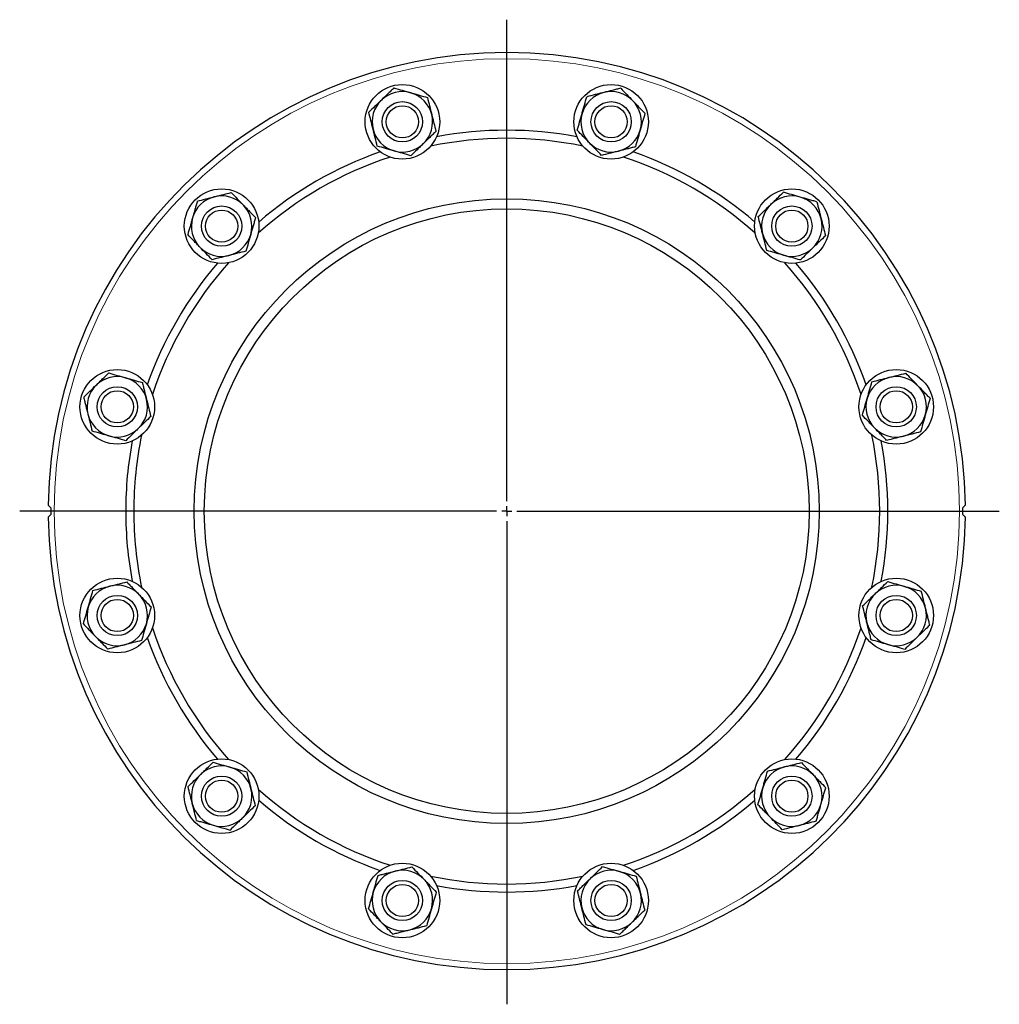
# Model space of a CAD drawing. Header units: millimetres. Extents: x 158 to 1100, y 38 to 944.
# Tile 5 of 9: x 158 to 644, y 456 to 944. Entities that reach past the tile are written whole.
import ezdxf

# ---------------------------------------------------------------- set-up
doc = ezdxf.new("R2010")
doc.units = ezdxf.units.MM
doc.layers.add('FORMAT', color=7, linetype='Continuous')

# ---------------------------------------------------------------- blocks, each defined once
blk = doc.blocks.new('SW_CENTERMARKSYMBOL_0')
at = {"layer": 'FORMAT', "color": 0}
for p, q in [((0, 5), (0, 243.86)), ((-5, 0), (-241.58, 0)), ((0, 0), (-2.5, 0)), ((0, 0), (0, 2.5)), ((0, 0), (0, -2.5)), ((0, 0), (2.5, 0)), ((5, 0), (244.31, 0)), ((0, -5), (0, -244.69))]:
    blk.add_line(p, q, dxfattribs=at)

msp = doc.modelspace()

# ---------------------------------------------------------------- linework, layer by layer
at = {"color": 8, "linetype": 'Continuous', "lineweight": 18}
msp.add_circle((399.63, 700.58), 224.5, dxfattribs=at)
at = {"color": 7, "linetype": 'Continuous', "lineweight": 25}
for centre, radius in [((347.87, 893.76), 18.5), ((451.4, 893.76), 18.5), ((347.87, 893.76), 10), ((347.87, 893.76), 8), ((451.4, 893.76), 10), ((451.4, 893.76), 8), ((258.21, 842), 18.5), ((541.05, 842), 18.5), ((399.63, 700.58), 155), ((258.21, 842), 10), ((399.63, 700.58), 150), ((541.05, 842), 10), ((258.21, 842), 8), ((541.05, 842), 8), ((206.45, 752.34), 18.5), ((592.82, 752.34), 18.5), ((206.45, 752.34), 10), ((592.82, 752.34), 10), ((206.45, 752.34), 8), ((592.82, 752.34), 8), ((206.45, 648.81), 18.5), ((592.82, 648.81), 18.5), ((206.45, 648.81), 10), ((206.45, 648.81), 8), ((592.82, 648.81), 10), ((592.82, 648.81), 8), ((258.21, 559.16), 18.5), ((541.05, 559.16), 18.5), ((258.21, 559.16), 10), ((258.21, 559.16), 8), ((541.05, 559.16), 10), ((541.05, 559.16), 8), ((347.87, 507.39), 18.5), ((451.4, 507.39), 18.5), ((347.87, 507.39), 10), ((347.87, 507.39), 8), ((451.4, 507.39), 10), ((451.4, 507.39), 8)]:
    msp.add_circle(centre, radius, dxfattribs=at)
for centre, radius, start, end in [((399.63, 700.58), 227.5, 0.7507, 179.2493), ((347.87, 893.76), 15, 74.0846, 134.0846), ((451.4, 893.76), 15, 44.0846, 104.0846), ((347.87, 893.76), 15, 134.0846, 194.0846), ((347.87, 893.76), 15, 14.0846, 74.0846), ((451.4, 893.76), 15, 104.0846, 164.0846), ((451.4, 893.76), 15, 344.0846, 44.0846), ((347.87, 893.76), 15, 314.0846, 14.0846), ((451.4, 893.76), 15, 164.0846, 224.0846), ((347.87, 893.76), 15, 194.0846, 254.0846), ((399.63, 700.58), 189, 79.3845, 100.6155), ((451.4, 893.76), 15, 284.0846, 344.0846), ((399.63, 700.58), 185, 78.2258, 101.7742), ((347.87, 893.76), 15, 254.0846, 314.0846), ((451.4, 893.76), 15, 224.0846, 284.0846), ((399.63, 700.58), 185, 108.2258, 131.7742), ((399.63, 700.58), 189, 109.3845, 130.6155), ((399.63, 700.58), 185, 48.2258, 71.7742), ((399.63, 700.58), 189, 49.3845, 70.6155), ((258.21, 842), 15, 104.0846, 164.0846), ((258.21, 842), 15, 44.0846, 104.0846), ((541.05, 842), 15, 74.0846, 134.0846), ((541.05, 842), 15, 14.0846, 74.0846), ((258.21, 842), 15, 344.0846, 44.0846), ((541.05, 842), 15, 134.0846, 194.0846), ((258.21, 842), 15, 164.0846, 224.0846), ((541.05, 842), 15, 314.0846, 14.0846), ((258.21, 842), 15, 284.0846, 344.0846), ((541.05, 842), 15, 194.0846, 254.0846), ((258.21, 842), 15, 224.0846, 284.0846), ((541.05, 842), 15, 254.0846, 314.0846), ((399.63, 700.58), 189, 139.3845, 160.6155), ((399.63, 700.58), 185, 138.2258, 161.7742), ((399.63, 700.58), 185, 18.2258, 41.7742), ((399.63, 700.58), 189, 19.3845, 40.6155), ((206.45, 752.34), 15, 74.0846, 134.0846), ((592.82, 752.34), 15, 44.0846, 104.0846), ((206.45, 752.34), 15, 134.0846, 194.0846), ((206.45, 752.34), 15, 14.0846, 74.0846), ((592.82, 752.34), 15, 104.0846, 164.0846), ((592.82, 752.34), 15, 344.0846, 44.0846), ((206.45, 752.34), 15, 314.0846, 14.0846), ((592.82, 752.34), 15, 164.0846, 224.0846), ((206.45, 752.34), 15, 194.0846, 254.0846), ((592.82, 752.34), 15, 284.0846, 344.0846), ((206.45, 752.34), 15, 254.0846, 314.0846), ((399.63, 700.58), 185, 168.2258, 180), ((399.63, 700.58), 185, 348.2258, 11.7742), ((592.82, 752.34), 15, 224.0846, 284.0846), ((399.63, 700.58), 189, 169.3845, 180), ((399.63, 700.58), 189, 349.3845, 10.6155), ((399.63, 700.58), 226.16, 179.5814, 180.4186), ((399.63, 700.58), 189, 180, 190.6155), ((399.63, 700.58), 185, 180, 191.7742), ((399.63, 700.58), 226.16, 359.5814, 0.4186), ((399.63, 700.58), 227.5, 180.7507, 359.2493), ((206.45, 648.81), 15, 104.0846, 164.0846), ((206.45, 648.81), 15, 44.0846, 104.0846), ((592.82, 648.81), 15, 134.0846, 194.0846), ((592.82, 648.81), 15, 74.0846, 134.0846), ((592.82, 648.81), 15, 14.0846, 74.0846), ((206.45, 648.81), 15, 344.0846, 44.0846), ((206.45, 648.81), 15, 164.0846, 224.0846), ((592.82, 648.81), 15, 314.0846, 14.0846), ((592.82, 648.81), 15, 194.0846, 254.0846), ((206.45, 648.81), 15, 284.0846, 344.0846), ((399.63, 700.58), 185, 198.2258, 221.7742), ((399.63, 700.58), 185, 318.2258, 341.7742), ((206.45, 648.81), 15, 224.0846, 284.0846), ((399.63, 700.58), 189, 199.3845, 220.6155), ((399.63, 700.58), 189, 319.3845, 340.6155), ((592.82, 648.81), 15, 254.0846, 314.0846), ((258.21, 559.16), 15, 74.0846, 134.0846), ((258.21, 559.16), 15, 14.0846, 74.0846), ((541.05, 559.16), 15, 104.0846, 164.0846), ((541.05, 559.16), 15, 44.0846, 104.0846), ((258.21, 559.16), 15, 134.0846, 194.0846), ((541.05, 559.16), 15, 344.0846, 44.0846), ((258.21, 559.16), 15, 314.0846, 14.0846), ((399.63, 700.58), 185, 228.2258, 251.7742), ((399.63, 700.58), 185, 288.2258, 311.7742), ((541.05, 559.16), 15, 164.0846, 224.0846), ((399.63, 700.58), 189, 229.3845, 250.6155), ((399.63, 700.58), 189, 289.3845, 310.6155), ((258.21, 559.16), 15, 194.0846, 254.0846), ((541.05, 559.16), 15, 284.0846, 344.0846), ((258.21, 559.16), 15, 254.0846, 314.0846), ((541.05, 559.16), 15, 224.0846, 284.0846), ((347.87, 507.39), 15, 104.0846, 164.0846), ((347.87, 507.39), 15, 44.0846, 104.0846), ((399.63, 700.58), 185, 258.2258, 281.7742), ((451.4, 507.39), 15, 134.0846, 194.0846), ((451.4, 507.39), 15, 74.0846, 134.0846), ((451.4, 507.39), 15, 14.0846, 74.0846), ((347.87, 507.39), 15, 344.0846, 44.0846), ((399.63, 700.58), 189, 259.3845, 280.6155), ((347.87, 507.39), 15, 164.0846, 224.0846), ((451.4, 507.39), 15, 314.0846, 14.0846), ((347.87, 507.39), 15, 284.0846, 344.0846), ((451.4, 507.39), 15, 194.0846, 254.0846), ((347.87, 507.39), 15, 224.0846, 284.0846), ((451.4, 507.39), 15, 254.0846, 314.0846)]:
    msp.add_arc(centre, radius, start, end, dxfattribs=at)
for points, knots in [([(343.65, 910.56), (343.15, 910.07), (342.64, 909.58), (341.6, 908.58), (341.09, 908.08), (339.53, 906.57), (338.48, 905.55), (337.43, 904.54)], [0, 0, 0, 0, 0.25, 0.25, 0.5, 0.5, 1, 1, 1, 1]), ([(343.65, 910.56), (345.01, 910.17), (346.39, 909.78), (349.16, 908.99), (350.56, 908.59), (351.98, 908.19)], [0, 0, 0, 0, 0.5, 0.5, 1, 1, 1, 1]), ([(456.14, 910.42), (455.46, 910.25), (454.77, 910.07), (453.38, 909.72), (452.68, 909.55), (450.57, 909.02), (449.16, 908.67), (447.74, 908.31)], [0, 0, 0, 0, 0.25, 0.25, 0.5, 0.5, 1, 1, 1, 1]), ([(456.14, 910.42), (457.13, 909.4), (458.12, 908.38), (460.13, 906.3), (461.14, 905.26), (462.17, 904.2)], [0, 0, 0, 0, 0.5, 0.5, 1, 1, 1, 1]), ([(337.43, 904.54), (336.91, 904.03), (336.38, 903.52), (335.32, 902.49), (334.79, 901.98), (333.24, 900.47), (332.22, 899.49), (331.21, 898.51)], [0, 0, 0, 0, 0.25, 0.25, 0.5, 0.5, 1, 1, 1, 1]), ([(351.98, 908.19), (352.69, 907.99), (353.4, 907.78), (354.8, 907.38), (355.5, 907.18), (357.58, 906.59), (358.95, 906.2), (360.31, 905.81)], [0, 0, 0, 0, 0.25, 0.25, 0.5, 0.5, 1, 1, 1, 1]), ([(360.31, 905.81), (360.65, 904.44), (361, 903.05), (361.7, 900.26), (362.06, 898.84), (362.42, 897.41)], [0, 0, 0, 0, 0.5, 0.5, 1, 1, 1, 1]), ([(436.97, 897.88), (437.17, 898.58), (437.37, 899.29), (437.77, 900.7), (437.97, 901.39), (438.57, 903.47), (438.96, 904.84), (439.34, 906.2)], [0, 0, 0, 0, 0.25, 0.25, 0.5, 0.5, 1, 1, 1, 1]), ([(447.74, 908.31), (447.03, 908.13), (446.32, 907.95), (444.89, 907.6), (444.18, 907.42), (442.08, 906.89), (440.7, 906.54), (439.34, 906.2)], [0, 0, 0, 0, 0.25, 0.25, 0.5, 0.5, 1, 1, 1, 1]), ([(462.17, 904.2), (462.68, 903.67), (463.19, 903.14), (464.21, 902.09), (464.72, 901.57), (466.22, 900.02), (467.21, 898.99), (468.19, 897.98)], [0, 0, 0, 0, 0.25, 0.25, 0.5, 0.5, 1, 1, 1, 1]), ([(333.32, 890.11), (333.14, 890.82), (332.96, 891.54), (332.6, 892.96), (332.43, 893.66), (331.9, 895.76), (331.55, 897.14), (331.21, 898.51)], [0, 0, 0, 0, 0.25, 0.25, 0.5, 0.5, 1, 1, 1, 1]), ([(362.42, 897.41), (362.6, 896.7), (362.78, 895.98), (363.13, 894.57), (363.31, 893.86), (363.83, 891.77), (364.18, 890.38), (364.52, 889.01)], [0, 0, 0, 0, 0.25, 0.25, 0.5, 0.5, 1, 1, 1, 1]), ([(434.6, 889.55), (434.98, 890.91), (435.38, 892.28), (436.17, 895.06), (436.57, 896.46), (436.97, 897.88)], [0, 0, 0, 0, 0.5, 0.5, 1, 1, 1, 1]), ([(468.19, 897.98), (467.81, 896.61), (467.42, 895.24), (466.62, 892.47), (466.22, 891.07), (465.82, 889.65)], [0, 0, 0, 0, 0.5, 0.5, 1, 1, 1, 1]), ([(335.43, 881.71), (335.08, 883.09), (334.73, 884.47), (334.03, 887.27), (333.68, 888.68), (333.32, 890.11)], [0, 0, 0, 0, 0.5, 0.5, 1, 1, 1, 1]), ([(440.62, 883.33), (440.11, 883.85), (439.6, 884.38), (438.58, 885.43), (438.07, 885.95), (436.57, 887.51), (435.58, 888.53), (434.6, 889.55)], [0, 0, 0, 0, 0.25, 0.25, 0.5, 0.5, 1, 1, 1, 1]), ([(465.82, 889.65), (465.62, 888.94), (465.42, 888.23), (465.02, 886.83), (464.82, 886.13), (464.22, 884.05), (463.83, 882.68), (463.45, 881.32)], [0, 0, 0, 0, 0.25, 0.25, 0.5, 0.5, 1, 1, 1, 1]), ([(364.52, 889.01), (364.02, 888.52), (363.51, 888.03), (362.47, 887.03), (361.96, 886.53), (360.4, 885.02), (359.35, 884.01), (358.3, 882.99)], [0, 0, 0, 0, 0.25, 0.25, 0.5, 0.5, 1, 1, 1, 1]), ([(343.75, 879.34), (343.05, 879.54), (342.34, 879.74), (340.93, 880.14), (340.24, 880.34), (338.16, 880.93), (336.78, 881.32), (335.43, 881.71)], [0, 0, 0, 0, 0.25, 0.25, 0.5, 0.5, 1, 1, 1, 1]), ([(358.3, 882.99), (357.78, 882.48), (357.25, 881.97), (356.19, 880.94), (355.67, 880.43), (354.11, 878.92), (353.09, 877.94), (352.08, 876.96)], [0, 0, 0, 0, 0.25, 0.25, 0.5, 0.5, 1, 1, 1, 1]), ([(446.65, 877.11), (445.66, 878.12), (444.67, 879.15), (442.66, 881.22), (441.65, 882.27), (440.62, 883.33)], [0, 0, 0, 0, 0.5, 0.5, 1, 1, 1, 1]), ([(463.45, 881.32), (462.76, 881.15), (462.07, 880.98), (460.68, 880.63), (459.98, 880.45), (457.88, 879.92), (456.46, 879.57), (455.05, 879.21)], [0, 0, 0, 0, 0.25, 0.25, 0.5, 0.5, 1, 1, 1, 1]), ([(352.08, 876.96), (350.72, 877.35), (349.35, 877.74), (346.57, 878.53), (345.17, 878.93), (343.75, 879.34)], [0, 0, 0, 0, 0.5, 0.5, 1, 1, 1, 1]), ([(455.05, 879.21), (454.34, 879.03), (453.62, 878.86), (452.19, 878.5), (451.48, 878.32), (449.38, 877.79), (448, 877.45), (446.65, 877.11)], [0, 0, 0, 0, 0.25, 0.25, 0.5, 0.5, 1, 1, 1, 1]), ([(246.16, 854.44), (247.53, 854.78), (248.92, 855.13), (251.72, 855.83), (253.13, 856.19), (254.56, 856.55)], [0, 0, 0, 0, 0.5, 0.5, 1, 1, 1, 1]), ([(254.56, 856.55), (255.27, 856.73), (255.99, 856.91), (257.41, 857.26), (258.11, 857.44), (260.21, 857.96), (261.59, 858.31), (262.96, 858.65)], [0, 0, 0, 0, 0.25, 0.25, 0.5, 0.5, 1, 1, 1, 1]), ([(262.96, 858.65), (263.95, 857.64), (264.94, 856.61), (266.94, 854.54), (267.96, 853.49), (268.98, 852.43)], [0, 0, 0, 0, 0.5, 0.5, 1, 1, 1, 1]), ([(530.62, 852.77), (531.14, 853.28), (531.68, 853.8), (532.72, 854.81), (533.25, 855.32), (534.8, 856.82), (535.82, 857.81), (536.84, 858.8)], [0, 0, 0, 0, 0.25, 0.25, 0.5, 0.5, 1, 1, 1, 1]), ([(545.17, 856.42), (544.46, 856.62), (543.76, 856.83), (542.34, 857.23), (541.63, 857.43), (539.55, 858.03), (538.18, 858.41), (536.84, 858.8)], [0, 0, 0, 0, 0.25, 0.25, 0.5, 0.5, 1, 1, 1, 1]), ([(553.49, 854.05), (552.82, 854.24), (552.13, 854.44), (550.75, 854.83), (550.06, 855.03), (547.97, 855.62), (546.57, 856.02), (545.17, 856.42)], [0, 0, 0, 0, 0.25, 0.25, 0.5, 0.5, 1, 1, 1, 1]), ([(246.16, 854.44), (245.97, 853.76), (245.77, 853.08), (245.38, 851.7), (245.18, 851), (244.58, 848.92), (244.19, 847.52), (243.78, 846.11)], [0, 0, 0, 0, 0.25, 0.25, 0.5, 0.5, 1, 1, 1, 1]), ([(268.98, 852.43), (269.5, 851.91), (270.01, 851.38), (271.03, 850.33), (271.53, 849.81), (273.04, 848.25), (274.03, 847.23), (275.01, 846.21)], [0, 0, 0, 0, 0.25, 0.25, 0.5, 0.5, 1, 1, 1, 1]), ([(524.4, 846.75), (525.41, 847.73), (526.44, 848.73), (528.51, 850.73), (529.56, 851.75), (530.62, 852.77)], [0, 0, 0, 0, 0.5, 0.5, 1, 1, 1, 1]), ([(553.49, 854.05), (553.84, 852.67), (554.19, 851.29), (554.89, 848.49), (555.24, 847.08), (555.6, 845.65)], [0, 0, 0, 0, 0.5, 0.5, 1, 1, 1, 1]), ([(243.78, 846.11), (243.58, 845.41), (243.38, 844.7), (242.98, 843.28), (242.78, 842.58), (242.18, 840.49), (241.79, 839.13), (241.41, 837.78)], [0, 0, 0, 0, 0.25, 0.25, 0.5, 0.5, 1, 1, 1, 1]), ([(275.01, 846.21), (274.82, 845.54), (274.62, 844.85), (274.23, 843.47), (274.03, 842.78), (273.43, 840.69), (273.04, 839.29), (272.63, 837.88)], [0, 0, 0, 0, 0.25, 0.25, 0.5, 0.5, 1, 1, 1, 1]), ([(526.5, 838.35), (526.32, 839.06), (526.15, 839.78), (525.79, 841.19), (525.61, 841.9), (525.09, 844), (524.74, 845.38), (524.4, 846.75)], [0, 0, 0, 0, 0.25, 0.25, 0.5, 0.5, 1, 1, 1, 1]), ([(555.6, 845.65), (555.78, 844.94), (555.96, 844.22), (556.32, 842.8), (556.49, 842.1), (557.02, 840), (557.37, 838.62), (557.71, 837.25)], [0, 0, 0, 0, 0.25, 0.25, 0.5, 0.5, 1, 1, 1, 1]), ([(247.44, 831.56), (246.92, 832.09), (246.41, 832.62), (245.39, 833.67), (244.89, 834.19), (243.38, 835.74), (242.39, 836.77), (241.41, 837.78)], [0, 0, 0, 0, 0.25, 0.25, 0.5, 0.5, 1, 1, 1, 1]), ([(272.63, 837.88), (272.43, 837.18), (272.23, 836.47), (271.83, 835.06), (271.63, 834.35), (271.03, 832.27), (270.64, 830.9), (270.26, 829.56)], [0, 0, 0, 0, 0.25, 0.25, 0.5, 0.5, 1, 1, 1, 1]), ([(528.61, 829.95), (528.27, 831.32), (527.92, 832.71), (527.22, 835.5), (526.86, 836.92), (526.5, 838.35)], [0, 0, 0, 0, 0.5, 0.5, 1, 1, 1, 1]), ([(557.71, 837.25), (556.69, 836.26), (555.67, 835.27), (553.59, 833.26), (552.55, 832.25), (551.49, 831.22)], [0, 0, 0, 0, 0.5, 0.5, 1, 1, 1, 1]), ([(253.46, 825.34), (252.47, 826.36), (251.48, 827.38), (249.48, 829.46), (248.46, 830.5), (247.44, 831.56)], [0, 0, 0, 0, 0.5, 0.5, 1, 1, 1, 1]), ([(551.49, 831.22), (550.96, 830.71), (550.43, 830.2), (549.38, 829.18), (548.86, 828.68), (547.31, 827.17), (546.28, 826.18), (545.27, 825.2)], [0, 0, 0, 0, 0.25, 0.25, 0.5, 0.5, 1, 1, 1, 1]), ([(261.86, 827.45), (261.15, 827.27), (260.43, 827.09), (259.01, 826.74), (258.31, 826.56), (256.21, 826.03), (254.83, 825.69), (253.46, 825.34)], [0, 0, 0, 0, 0.25, 0.25, 0.5, 0.5, 1, 1, 1, 1]), ([(270.26, 829.56), (268.89, 829.21), (267.5, 828.86), (264.7, 828.16), (263.29, 827.81), (261.86, 827.45)], [0, 0, 0, 0, 0.5, 0.5, 1, 1, 1, 1]), ([(536.94, 827.57), (536.24, 827.77), (535.53, 827.98), (534.11, 828.38), (533.41, 828.58), (531.32, 829.17), (529.96, 829.56), (528.61, 829.95)], [0, 0, 0, 0, 0.25, 0.25, 0.5, 0.5, 1, 1, 1, 1]), ([(545.27, 825.2), (544.59, 825.39), (543.91, 825.59), (542.52, 825.98), (541.83, 826.18), (539.74, 826.77), (538.35, 827.17), (536.94, 827.57)], [0, 0, 0, 0, 0.25, 0.25, 0.5, 0.5, 1, 1, 1, 1]), ([(196.01, 763.12), (196.54, 763.63), (197.07, 764.14), (198.12, 765.16), (198.64, 765.66), (200.19, 767.17), (201.22, 768.16), (202.23, 769.14)], [0, 0, 0, 0, 0.25, 0.25, 0.5, 0.5, 1, 1, 1, 1]), ([(202.23, 769.14), (203.59, 768.75), (204.97, 768.36), (207.74, 767.57), (209.14, 767.17), (210.56, 766.77)], [0, 0, 0, 0, 0.5, 0.5, 1, 1, 1, 1]), ([(589.17, 766.89), (589.88, 767.07), (590.6, 767.25), (592.01, 767.6), (592.72, 767.78), (594.81, 768.31), (596.2, 768.65), (597.57, 769)], [0, 0, 0, 0, 0.25, 0.25, 0.5, 0.5, 1, 1, 1, 1]), ([(603.59, 762.78), (603.08, 763.3), (602.57, 763.83), (601.55, 764.89), (601.04, 765.41), (599.53, 766.97), (598.54, 767.99), (597.57, 769)], [0, 0, 0, 0, 0.25, 0.25, 0.5, 0.5, 1, 1, 1, 1]), ([(189.79, 757.09), (190.81, 758.08), (191.83, 759.07), (193.9, 761.08), (194.95, 762.09), (196.01, 763.12)], [0, 0, 0, 0, 0.5, 0.5, 1, 1, 1, 1]), ([(210.56, 766.77), (211.27, 766.56), (211.98, 766.36), (213.38, 765.96), (214.08, 765.76), (216.16, 765.17), (217.53, 764.78), (218.89, 764.39)], [0, 0, 0, 0, 0.25, 0.25, 0.5, 0.5, 1, 1, 1, 1]), ([(218.89, 764.39), (219.06, 763.71), (219.23, 763.02), (219.58, 761.62), (219.76, 760.92), (220.29, 758.82), (220.64, 757.41), (221, 755.99)], [0, 0, 0, 0, 0.25, 0.25, 0.5, 0.5, 1, 1, 1, 1]), ([(578.39, 756.45), (578.59, 757.16), (578.8, 757.87), (579.2, 759.28), (579.39, 759.97), (579.99, 762.05), (580.38, 763.42), (580.77, 764.78)], [0, 0, 0, 0, 0.25, 0.25, 0.5, 0.5, 1, 1, 1, 1]), ([(580.77, 764.78), (582.14, 765.13), (583.52, 765.47), (586.32, 766.18), (587.74, 766.53), (589.17, 766.89)], [0, 0, 0, 0, 0.5, 0.5, 1, 1, 1, 1]), ([(609.62, 756.56), (609.13, 757.06), (608.63, 757.57), (607.63, 758.6), (607.13, 759.12), (605.62, 760.68), (604.61, 761.73), (603.59, 762.78)], [0, 0, 0, 0, 0.25, 0.25, 0.5, 0.5, 1, 1, 1, 1]), ([(189.79, 757.09), (189.96, 756.41), (190.13, 755.72), (190.48, 754.32), (190.66, 753.62), (191.19, 751.52), (191.54, 750.11), (191.9, 748.69)], [0, 0, 0, 0, 0.25, 0.25, 0.5, 0.5, 1, 1, 1, 1]), ([(221, 755.99), (221.17, 755.28), (221.35, 754.57), (221.71, 753.14), (221.89, 752.43), (222.42, 750.33), (222.76, 748.95), (223.1, 747.59)], [0, 0, 0, 0, 0.25, 0.25, 0.5, 0.5, 1, 1, 1, 1]), ([(576.02, 748.13), (576.41, 749.49), (576.8, 750.86), (577.59, 753.63), (577.99, 755.04), (578.39, 756.45)], [0, 0, 0, 0, 0.5, 0.5, 1, 1, 1, 1]), ([(609.62, 756.56), (609.23, 755.19), (608.84, 753.82), (608.05, 751.05), (607.65, 749.65), (607.24, 748.23)], [0, 0, 0, 0, 0.5, 0.5, 1, 1, 1, 1]), ([(191.9, 748.69), (192.08, 747.98), (192.25, 747.27), (192.61, 745.84), (192.79, 745.13), (193.32, 743.02), (193.66, 741.65), (194, 740.29)], [0, 0, 0, 0, 0.25, 0.25, 0.5, 0.5, 1, 1, 1, 1]), ([(223.1, 747.59), (222.09, 746.61), (221.06, 745.61), (218.99, 743.61), (217.94, 742.59), (216.88, 741.57)], [0, 0, 0, 0, 0.5, 0.5, 1, 1, 1, 1]), ([(582.04, 741.9), (581.53, 742.43), (581.02, 742.96), (580, 744.02), (579.49, 744.54), (577.98, 746.1), (576.99, 747.12), (576.02, 748.13)], [0, 0, 0, 0, 0.25, 0.25, 0.5, 0.5, 1, 1, 1, 1]), ([(607.24, 748.23), (607.04, 747.52), (606.84, 746.81), (606.44, 745.41), (606.24, 744.71), (605.64, 742.63), (605.25, 741.26), (604.87, 739.9)], [0, 0, 0, 0, 0.25, 0.25, 0.5, 0.5, 1, 1, 1, 1]), ([(202.33, 737.92), (201.63, 738.12), (200.92, 738.32), (199.51, 738.72), (198.81, 738.92), (196.73, 739.51), (195.36, 739.9), (194, 740.29)], [0, 0, 0, 0, 0.25, 0.25, 0.5, 0.5, 1, 1, 1, 1]), ([(210.66, 735.54), (209.3, 735.93), (207.93, 736.32), (205.15, 737.11), (203.75, 737.51), (202.33, 737.92)], [0, 0, 0, 0, 0.5, 0.5, 1, 1, 1, 1]), ([(216.88, 741.57), (216.35, 741.05), (215.82, 740.54), (214.77, 739.52), (214.25, 739.02), (212.7, 737.52), (211.68, 736.52), (210.66, 735.54)], [0, 0, 0, 0, 0.25, 0.25, 0.5, 0.5, 1, 1, 1, 1]), ([(588.07, 735.68), (587.58, 736.19), (587.08, 736.7), (586.08, 737.73), (585.58, 738.25), (584.07, 739.81), (583.06, 740.85), (582.04, 741.9)], [0, 0, 0, 0, 0.25, 0.25, 0.5, 0.5, 1, 1, 1, 1]), ([(596.47, 737.79), (595.75, 737.61), (595.04, 737.43), (593.62, 737.08), (592.92, 736.9), (590.82, 736.37), (589.44, 736.03), (588.07, 735.68)], [0, 0, 0, 0, 0.25, 0.25, 0.5, 0.5, 1, 1, 1, 1]), ([(604.87, 739.9), (603.49, 739.55), (602.11, 739.21), (599.31, 738.51), (597.9, 738.15), (596.47, 737.79)], [0, 0, 0, 0, 0.5, 0.5, 1, 1, 1, 1]), ([(173.48, 702.23), (173.3, 702.41), (173.14, 702.57), (172.83, 702.88), (172.68, 703.03), (172.5, 703.21), (172.44, 703.27), (172.34, 703.37), (172.3, 703.41), (172.19, 703.52), (172.15, 703.56), (172.15, 703.56)], [0, 0, 0, 0, 0.25, 0.25, 0.5, 0.5, 0.625, 0.625, 0.75, 0.75, 1, 1, 1, 1]), ([(627.11, 703.56), (627.11, 703.56), (627.07, 703.52), (626.93, 703.38), (626.83, 703.28), (626.58, 703.03), (626.44, 702.89), (626.13, 702.58), (625.96, 702.41), (625.78, 702.23)], [0, 0, 0, 0, 0.25, 0.25, 0.5, 0.5, 0.75, 0.75, 1, 1, 1, 1]), ([(172.15, 697.6), (172.15, 697.6), (172.19, 697.63), (172.33, 697.78), (172.43, 697.88), (172.68, 698.13), (172.82, 698.27), (173.13, 698.58), (173.3, 698.75), (173.48, 698.92)], [0, 0, 0, 0, 0.25, 0.25, 0.5, 0.5, 0.75, 0.75, 1, 1, 1, 1]), ([(625.78, 698.92), (625.96, 698.75), (626.13, 698.58), (626.44, 698.27), (626.58, 698.13), (626.77, 697.94), (626.82, 697.89), (626.92, 697.79), (626.97, 697.74), (627.07, 697.64), (627.11, 697.6), (627.11, 697.6)], [0, 0, 0, 0, 0.25, 0.25, 0.5, 0.5, 0.625, 0.625, 0.75, 0.75, 1, 1, 1, 1]), ([(202.8, 663.36), (203.51, 663.54), (204.22, 663.72), (205.64, 664.08), (206.34, 664.25), (208.44, 664.78), (209.83, 665.13), (211.2, 665.47)], [0, 0, 0, 0, 0.25, 0.25, 0.5, 0.5, 1, 1, 1, 1]), ([(211.2, 665.47), (211.69, 664.96), (212.18, 664.45), (213.18, 663.42), (213.68, 662.9), (215.19, 661.34), (216.2, 660.3), (217.22, 659.25)], [0, 0, 0, 0, 0.25, 0.25, 0.5, 0.5, 1, 1, 1, 1]), ([(582.38, 659.59), (582.91, 660.1), (583.44, 660.61), (584.49, 661.63), (585.01, 662.13), (586.56, 663.64), (587.59, 664.63), (588.6, 665.61)], [0, 0, 0, 0, 0.25, 0.25, 0.5, 0.5, 1, 1, 1, 1]), ([(588.6, 665.61), (589.96, 665.22), (591.34, 664.83), (594.11, 664.04), (595.51, 663.64), (596.93, 663.24)], [0, 0, 0, 0, 0.5, 0.5, 1, 1, 1, 1]), ([(192.02, 652.93), (192.22, 653.63), (192.43, 654.34), (192.83, 655.75), (193.02, 656.45), (193.62, 658.53), (194.01, 659.9), (194.4, 661.25)], [0, 0, 0, 0, 0.25, 0.25, 0.5, 0.5, 1, 1, 1, 1]), ([(194.4, 661.25), (195.77, 661.6), (197.15, 661.95), (199.95, 662.65), (201.36, 663), (202.8, 663.36)], [0, 0, 0, 0, 0.5, 0.5, 1, 1, 1, 1]), ([(576.16, 653.56), (577.18, 654.55), (578.2, 655.54), (580.27, 657.55), (581.32, 658.56), (582.38, 659.59)], [0, 0, 0, 0, 0.5, 0.5, 1, 1, 1, 1]), ([(596.93, 663.24), (597.64, 663.04), (598.35, 662.83), (599.75, 662.43), (600.45, 662.23), (602.53, 661.64), (603.9, 661.25), (605.26, 660.86)], [0, 0, 0, 0, 0.25, 0.25, 0.5, 0.5, 1, 1, 1, 1]), ([(607.37, 652.46), (607.19, 653.17), (607.01, 653.89), (606.65, 655.32), (606.47, 656.02), (605.94, 658.13), (605.6, 659.51), (605.26, 660.86)], [0, 0, 0, 0, 0.25, 0.25, 0.5, 0.5, 1, 1, 1, 1]), ([(217.22, 659.25), (217.73, 658.72), (218.24, 658.2), (219.27, 657.14), (219.78, 656.61), (221.28, 655.05), (222.27, 654.03), (223.25, 653.03)], [0, 0, 0, 0, 0.25, 0.25, 0.5, 0.5, 1, 1, 1, 1]), ([(189.65, 644.6), (190.03, 645.96), (190.43, 647.33), (191.22, 650.11), (191.62, 651.51), (192.02, 652.93)], [0, 0, 0, 0, 0.5, 0.5, 1, 1, 1, 1]), ([(223.25, 653.03), (222.86, 651.67), (222.47, 650.29), (221.68, 647.52), (221.28, 646.12), (220.87, 644.7)], [0, 0, 0, 0, 0.5, 0.5, 1, 1, 1, 1]), ([(578.27, 645.16), (578.09, 645.87), (577.91, 646.59), (577.55, 648.01), (577.37, 648.72), (576.85, 650.83), (576.5, 652.2), (576.16, 653.56)], [0, 0, 0, 0, 0.25, 0.25, 0.5, 0.5, 1, 1, 1, 1]), ([(609.47, 644.06), (609.3, 644.75), (609.13, 645.44), (608.78, 646.83), (608.6, 647.53), (608.08, 649.63), (607.72, 651.04), (607.37, 652.46)], [0, 0, 0, 0, 0.25, 0.25, 0.5, 0.5, 1, 1, 1, 1]), ([(580.37, 636.76), (580.2, 637.45), (580.03, 638.14), (579.68, 639.53), (579.51, 640.23), (578.98, 642.33), (578.62, 643.74), (578.27, 645.16)], [0, 0, 0, 0, 0.25, 0.25, 0.5, 0.5, 1, 1, 1, 1]), ([(189.65, 644.6), (190.14, 644.09), (190.63, 643.58), (191.63, 642.55), (192.13, 642.03), (193.64, 640.47), (194.65, 639.43), (195.67, 638.38)], [0, 0, 0, 0, 0.25, 0.25, 0.5, 0.5, 1, 1, 1, 1]), ([(220.87, 644.7), (220.67, 643.99), (220.47, 643.28), (220.07, 641.88), (219.87, 641.18), (219.27, 639.1), (218.88, 637.73), (218.5, 636.37)], [0, 0, 0, 0, 0.25, 0.25, 0.5, 0.5, 1, 1, 1, 1]), ([(609.47, 644.06), (608.46, 643.08), (607.43, 642.09), (605.36, 640.08), (604.31, 639.06), (603.25, 638.04)], [0, 0, 0, 0, 0.5, 0.5, 1, 1, 1, 1]), ([(195.67, 638.38), (196.18, 637.85), (196.69, 637.32), (197.72, 636.27), (198.23, 635.74), (199.74, 634.18), (200.72, 633.16), (201.7, 632.16)], [0, 0, 0, 0, 0.25, 0.25, 0.5, 0.5, 1, 1, 1, 1]), ([(218.5, 636.37), (217.12, 636.03), (215.74, 635.68), (212.94, 634.98), (211.53, 634.62), (210.1, 634.26)], [0, 0, 0, 0, 0.5, 0.5, 1, 1, 1, 1]), ([(588.7, 634.39), (588, 634.59), (587.29, 634.79), (585.88, 635.19), (585.18, 635.39), (583.1, 635.98), (581.73, 636.38), (580.37, 636.76)], [0, 0, 0, 0, 0.25, 0.25, 0.5, 0.5, 1, 1, 1, 1]), ([(603.25, 638.04), (602.72, 637.53), (602.19, 637.01), (601.14, 636), (600.62, 635.49), (599.07, 633.99), (598.05, 633), (597.03, 632.01)], [0, 0, 0, 0, 0.25, 0.25, 0.5, 0.5, 1, 1, 1, 1]), ([(210.1, 634.26), (209.38, 634.09), (208.67, 633.91), (207.25, 633.55), (206.55, 633.37), (204.45, 632.85), (203.07, 632.5), (201.7, 632.16)], [0, 0, 0, 0, 0.25, 0.25, 0.5, 0.5, 1, 1, 1, 1]), ([(597.03, 632.01), (595.67, 632.4), (594.3, 632.79), (591.52, 633.58), (590.12, 633.98), (588.7, 634.39)], [0, 0, 0, 0, 0.5, 0.5, 1, 1, 1, 1]), ([(247.77, 569.93), (248.3, 570.44), (248.83, 570.96), (249.88, 571.97), (250.4, 572.48), (251.96, 573.98), (252.98, 574.97), (253.99, 575.96)], [0, 0, 0, 0, 0.25, 0.25, 0.5, 0.5, 1, 1, 1, 1]), ([(253.99, 575.96), (254.67, 575.76), (255.36, 575.57), (256.74, 575.17), (257.43, 574.98), (259.52, 574.38), (260.92, 573.98), (262.32, 573.58)], [0, 0, 0, 0, 0.25, 0.25, 0.5, 0.5, 1, 1, 1, 1]), ([(262.32, 573.58), (263.03, 573.38), (263.73, 573.18), (265.15, 572.77), (265.85, 572.57), (267.94, 571.98), (269.3, 571.59), (270.65, 571.21)], [0, 0, 0, 0, 0.25, 0.25, 0.5, 0.5, 1, 1, 1, 1]), ([(529, 571.6), (530.38, 571.94), (531.76, 572.29), (534.56, 572.99), (535.97, 573.35), (537.4, 573.7)], [0, 0, 0, 0, 0.5, 0.5, 1, 1, 1, 1]), ([(537.4, 573.7), (538.12, 573.88), (538.83, 574.06), (540.25, 574.42), (540.95, 574.6), (543.05, 575.12), (544.43, 575.47), (545.8, 575.81)], [0, 0, 0, 0, 0.25, 0.25, 0.5, 0.5, 1, 1, 1, 1]), ([(545.8, 575.81), (546.79, 574.79), (547.78, 573.77), (549.79, 571.7), (550.8, 570.65), (551.83, 569.59)], [0, 0, 0, 0, 0.5, 0.5, 1, 1, 1, 1]), ([(241.55, 563.91), (242.57, 564.89), (243.6, 565.88), (245.67, 567.89), (246.71, 568.9), (247.77, 569.93)], [0, 0, 0, 0, 0.5, 0.5, 1, 1, 1, 1]), ([(270.65, 571.21), (271, 569.83), (271.34, 568.45), (272.05, 565.65), (272.4, 564.24), (272.76, 562.81)], [0, 0, 0, 0, 0.5, 0.5, 1, 1, 1, 1]), ([(526.63, 563.27), (526.83, 563.97), (527.03, 564.68), (527.43, 566.1), (527.63, 566.8), (528.23, 568.89), (528.62, 570.25), (529, 571.6)], [0, 0, 0, 0, 0.25, 0.25, 0.5, 0.5, 1, 1, 1, 1]), ([(551.83, 569.59), (552.34, 569.06), (552.85, 568.53), (553.87, 567.48), (554.37, 566.96), (555.88, 565.41), (556.87, 564.39), (557.85, 563.37)], [0, 0, 0, 0, 0.25, 0.25, 0.5, 0.5, 1, 1, 1, 1]), ([(243.66, 555.51), (243.48, 556.22), (243.3, 556.93), (242.95, 558.35), (242.77, 559.05), (242.24, 561.15), (241.9, 562.53), (241.55, 563.91)], [0, 0, 0, 0, 0.25, 0.25, 0.5, 0.5, 1, 1, 1, 1]), ([(272.76, 562.81), (272.94, 562.09), (273.12, 561.38), (273.47, 559.96), (273.65, 559.26), (274.18, 557.16), (274.52, 555.78), (274.87, 554.41)], [0, 0, 0, 0, 0.25, 0.25, 0.5, 0.5, 1, 1, 1, 1]), ([(524.25, 554.94), (524.45, 555.62), (524.64, 556.3), (525.04, 557.68), (525.23, 558.38), (525.83, 560.46), (526.23, 561.86), (526.63, 563.27)], [0, 0, 0, 0, 0.25, 0.25, 0.5, 0.5, 1, 1, 1, 1]), ([(555.48, 555.04), (555.68, 555.75), (555.88, 556.45), (556.28, 557.87), (556.48, 558.57), (557.08, 560.66), (557.47, 562.02), (557.85, 563.37)], [0, 0, 0, 0, 0.25, 0.25, 0.5, 0.5, 1, 1, 1, 1]), ([(245.77, 547.11), (245.42, 548.48), (245.08, 549.86), (244.37, 552.66), (244.02, 554.07), (243.66, 555.51)], [0, 0, 0, 0, 0.5, 0.5, 1, 1, 1, 1]), ([(274.87, 554.41), (273.85, 553.42), (272.82, 552.43), (270.75, 550.42), (269.71, 549.41), (268.65, 548.38)], [0, 0, 0, 0, 0.5, 0.5, 1, 1, 1, 1]), ([(530.28, 548.72), (529.77, 549.25), (529.25, 549.78), (528.24, 550.83), (527.73, 551.35), (526.23, 552.9), (525.24, 553.93), (524.25, 554.94)], [0, 0, 0, 0, 0.25, 0.25, 0.5, 0.5, 1, 1, 1, 1]), ([(553.1, 546.71), (553.3, 547.39), (553.49, 548.07), (553.89, 549.46), (554.08, 550.15), (554.68, 552.24), (555.08, 553.63), (555.48, 555.04)], [0, 0, 0, 0, 0.25, 0.25, 0.5, 0.5, 1, 1, 1, 1]), ([(268.65, 548.38), (268.12, 547.87), (267.59, 547.36), (266.54, 546.34), (266.02, 545.84), (264.46, 544.33), (263.44, 543.34), (262.42, 542.36)], [0, 0, 0, 0, 0.25, 0.25, 0.5, 0.5, 1, 1, 1, 1]), ([(536.3, 542.5), (535.32, 543.52), (534.32, 544.54), (532.32, 546.61), (531.3, 547.66), (530.28, 548.72)], [0, 0, 0, 0, 0.5, 0.5, 1, 1, 1, 1]), ([(245.77, 547.11), (246.45, 546.91), (247.13, 546.72), (248.51, 546.32), (249.21, 546.13), (251.29, 545.53), (252.69, 545.13), (254.1, 544.73)], [0, 0, 0, 0, 0.25, 0.25, 0.5, 0.5, 1, 1, 1, 1]), ([(254.1, 544.73), (254.8, 544.53), (255.51, 544.33), (256.92, 543.92), (257.63, 543.72), (259.71, 543.13), (261.08, 542.74), (262.42, 542.36)], [0, 0, 0, 0, 0.25, 0.25, 0.5, 0.5, 1, 1, 1, 1]), ([(544.7, 544.61), (543.99, 544.43), (543.27, 544.25), (541.86, 543.89), (541.15, 543.72), (539.06, 543.19), (537.67, 542.84), (536.3, 542.5)], [0, 0, 0, 0, 0.25, 0.25, 0.5, 0.5, 1, 1, 1, 1]), ([(553.1, 546.71), (551.73, 546.37), (550.34, 546.02), (547.55, 545.32), (546.13, 544.97), (544.7, 544.61)], [0, 0, 0, 0, 0.5, 0.5, 1, 1, 1, 1]), ([(344.22, 521.94), (344.93, 522.12), (345.64, 522.3), (347.07, 522.66), (347.78, 522.83), (349.88, 523.36), (351.26, 523.71), (352.62, 524.05)], [0, 0, 0, 0, 0.25, 0.25, 0.5, 0.5, 1, 1, 1, 1]), ([(352.62, 524.05), (353.6, 523.03), (354.6, 522.01), (356.6, 519.93), (357.62, 518.89), (358.64, 517.83)], [0, 0, 0, 0, 0.5, 0.5, 1, 1, 1, 1]), ([(440.96, 518.17), (441.49, 518.68), (442.01, 519.19), (443.07, 520.21), (443.6, 520.72), (445.16, 522.23), (446.17, 523.22), (447.18, 524.19)], [0, 0, 0, 0, 0.25, 0.25, 0.5, 0.5, 1, 1, 1, 1]), ([(447.18, 524.19), (448.54, 523.8), (449.91, 523.41), (452.69, 522.62), (454.09, 522.22), (455.51, 521.82)], [0, 0, 0, 0, 0.5, 0.5, 1, 1, 1, 1]), ([(333.44, 511.5), (333.64, 512.21), (333.85, 512.92), (334.25, 514.33), (334.45, 515.02), (335.04, 517.1), (335.43, 518.47), (335.82, 519.83)], [0, 0, 0, 0, 0.25, 0.25, 0.5, 0.5, 1, 1, 1, 1]), ([(335.82, 519.83), (336.5, 520), (337.19, 520.18), (338.58, 520.53), (339.28, 520.7), (341.39, 521.23), (342.8, 521.58), (344.22, 521.94)], [0, 0, 0, 0, 0.25, 0.25, 0.5, 0.5, 1, 1, 1, 1]), ([(434.74, 512.14), (435.24, 512.63), (435.75, 513.13), (436.79, 514.13), (437.31, 514.63), (438.86, 516.14), (439.91, 517.15), (440.96, 518.17)], [0, 0, 0, 0, 0.25, 0.25, 0.5, 0.5, 1, 1, 1, 1]), ([(455.51, 521.82), (456.22, 521.62), (456.93, 521.41), (458.33, 521.01), (459.03, 520.81), (461.11, 520.22), (462.48, 519.83), (463.84, 519.44)], [0, 0, 0, 0, 0.25, 0.25, 0.5, 0.5, 1, 1, 1, 1]), ([(463.84, 519.44), (464.18, 518.07), (464.53, 516.68), (465.23, 513.89), (465.59, 512.47), (465.94, 511.04)], [0, 0, 0, 0, 0.5, 0.5, 1, 1, 1, 1]), ([(358.64, 517.83), (359.15, 517.3), (359.67, 516.77), (360.68, 515.72), (361.19, 515.2), (362.69, 513.65), (363.68, 512.62), (364.67, 511.61)], [0, 0, 0, 0, 0.25, 0.25, 0.5, 0.5, 1, 1, 1, 1]), ([(331.07, 503.18), (331.46, 504.54), (331.85, 505.91), (332.64, 508.68), (333.04, 510.09), (333.44, 511.5)], [0, 0, 0, 0, 0.5, 0.5, 1, 1, 1, 1]), ([(364.67, 511.61), (364.28, 510.24), (363.89, 508.87), (363.1, 506.1), (362.7, 504.7), (362.29, 503.28)], [0, 0, 0, 0, 0.5, 0.5, 1, 1, 1, 1]), ([(436.85, 503.74), (436.67, 504.45), (436.49, 505.17), (436.13, 506.59), (435.96, 507.29), (435.43, 509.39), (435.08, 510.77), (434.74, 512.14)], [0, 0, 0, 0, 0.25, 0.25, 0.5, 0.5, 1, 1, 1, 1]), ([(465.94, 511.04), (466.12, 510.33), (466.3, 509.61), (466.66, 508.2), (466.83, 507.49), (467.36, 505.39), (467.71, 504.01), (468.05, 502.64)], [0, 0, 0, 0, 0.25, 0.25, 0.5, 0.5, 1, 1, 1, 1]), ([(362.29, 503.28), (362.09, 502.57), (361.89, 501.86), (361.49, 500.46), (361.29, 499.76), (360.7, 497.68), (360.31, 496.31), (359.92, 494.95)], [0, 0, 0, 0, 0.25, 0.25, 0.5, 0.5, 1, 1, 1, 1]), ([(438.95, 495.34), (438.61, 496.72), (438.26, 498.1), (437.56, 500.9), (437.21, 502.31), (436.85, 503.74)], [0, 0, 0, 0, 0.5, 0.5, 1, 1, 1, 1]), ([(337.09, 496.96), (336.58, 497.48), (336.07, 498.01), (335.05, 499.06), (334.55, 499.58), (333.04, 501.14), (332.05, 502.16), (331.07, 503.18)], [0, 0, 0, 0, 0.25, 0.25, 0.5, 0.5, 1, 1, 1, 1]), ([(461.83, 496.62), (462.36, 497.13), (462.88, 497.64), (463.94, 498.66), (464.47, 499.17), (466.03, 500.68), (467.05, 501.67), (468.05, 502.64)], [0, 0, 0, 0, 0.25, 0.25, 0.5, 0.5, 1, 1, 1, 1]), ([(343.12, 490.74), (342.13, 491.75), (341.14, 492.78), (339.13, 494.85), (338.12, 495.9), (337.09, 496.96)], [0, 0, 0, 0, 0.5, 0.5, 1, 1, 1, 1]), ([(351.52, 492.84), (352.23, 493.02), (352.94, 493.2), (354.37, 493.56), (355.08, 493.74), (357.18, 494.26), (358.56, 494.61), (359.92, 494.95)], [0, 0, 0, 0, 0.25, 0.25, 0.5, 0.5, 1, 1, 1, 1]), ([(447.28, 492.97), (446.58, 493.17), (445.87, 493.37), (444.46, 493.77), (443.76, 493.97), (441.68, 494.56), (440.31, 494.95), (438.95, 495.34)], [0, 0, 0, 0, 0.25, 0.25, 0.5, 0.5, 1, 1, 1, 1]), ([(455.61, 490.59), (456.12, 491.08), (456.63, 491.58), (457.66, 492.58), (458.18, 493.08), (459.74, 494.59), (460.78, 495.6), (461.83, 496.62)], [0, 0, 0, 0, 0.25, 0.25, 0.5, 0.5, 1, 1, 1, 1]), ([(343.12, 490.74), (343.8, 490.91), (344.49, 491.08), (345.88, 491.43), (346.58, 491.6), (348.69, 492.13), (350.1, 492.49), (351.52, 492.84)], [0, 0, 0, 0, 0.25, 0.25, 0.5, 0.5, 1, 1, 1, 1]), ([(455.61, 490.59), (454.25, 490.98), (452.88, 491.37), (450.1, 492.16), (448.7, 492.56), (447.28, 492.97)], [0, 0, 0, 0, 0.5, 0.5, 1, 1, 1, 1])]:
    msp.add_open_spline(points, degree=3, knots=knots, dxfattribs=at)

# ---------------------------------------------------------------- block references
at = {"layer": 'FORMAT'}
msp.add_blockref('SW_CENTERMARKSYMBOL_0', (399.63, 700.58), dxfattribs=at)

doc.saveas('drawing.dxf')
